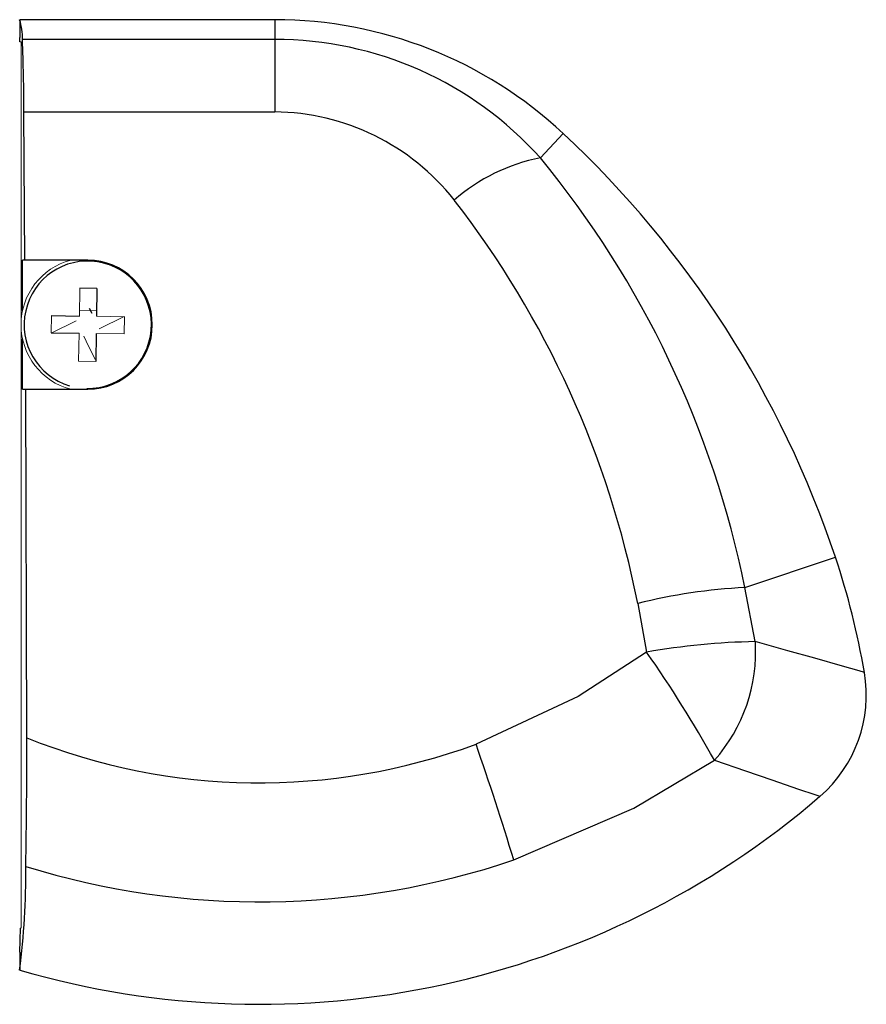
# Paper-space layout '_Vorderseite' of a CAD drawing. Header units: millimetres. Extents: x -0.1 to 38, y -4.6 to 39.6.
import ezdxf

# ---------------------------------------------------------------- set-up
doc = ezdxf.new("R2010")
doc.units = ezdxf.units.MM

psp = doc.layouts.new('_Vorderseite')

# ---------------------------------------------------------------- linework, layer by layer
at = {"color": 7, "linetype": 'Continuous', "lineweight": 25}
for p, q in [((-0.061, 39.6), (-0.061, 38.8)), ((11.4, 39.6), (-0.061, 39.6)), ((11.4, 39.6), (11.4, 35.456)), ((-0.055, 38.6), (-0.061, 38.8)), ((11.4, 38.711), (0.061, 38.711)), ((0.178, 28.8), (0.13, 35.456)), ((0.13, 35.456), (11.4, 35.456)), ((23.34, 33.396), (24.363, 34.491)), ((3, 28.8), (0.07, 28.8)), ((0.07, 26.543), (0.07, 28.8)), ((3.411, 27.532), (2.641, 27.544)), ((3.411, 27.532), (3.391, 26.279)), ((3.068, 26.639), (3.177, 26.415)), ((1.368, 26.311), (2.621, 26.291)), ((3.177, 26.415), (3.177, 26.415)), ((0.07, 23), (0.07, 25.257)), ((1.356, 25.541), (2.609, 25.521)), ((3.379, 25.509), (3.359, 24.256)), ((0.07, 23), (3, 23)), ((0.259, 7.348), (0.211, 23)), ((32.533, 14.095), (36.602, 15.457)), ((33.002, 11.668), (32.533, 14.095)), ((27.715, 13.382), (28.117, 11.195)), ((-0.061, -2.275), (-0.017, -1.2)), ((-0.017, -1.2), (0, -1.187)), ((-0.061, -2.275), (-0.061, -3.082))]:
    psp.add_line(p, q, dxfattribs=at)
at = {"color": 144, "linetype": 'Continuous', "lineweight": 18}
for p, q in [((0, 38.6), (-0.055, 38.6)), ((0, 38.6), (0, -1.187)), ((2.641, 27.544), (2.621, 26.291)), ((3.395, 26.529), (2.625, 26.541)), ((3.12, 26.533), (3.177, 26.415)), ((1.368, 26.311), (1.356, 25.541)), ((3.391, 26.279), (4.644, 26.259)), ((3.515, 25.723), (4.641, 26.272)), ((4.632, 25.489), (4.644, 26.259)), ((1.359, 25.528), (2.485, 26.077)), ((1.356, 25.541), (2.609, 25.521)), ((2.609, 25.521), (2.589, 24.268)), ((2.823, 25.385), (2.932, 25.161)), ((3.379, 25.509), (4.632, 25.489)), ((2.932, 25.161), (3.334, 24.335)), ((2.589, 24.268), (3.359, 24.256))]:
    psp.add_line(p, q, dxfattribs=at)
at = {"color": 7, "linetype": 'Continuous', "lineweight": 25, "flags": 128}
for points in [[(37.904, 10.284), (37.666, 10.352), (36.926, 10.564), (35.67, 10.92), (34.462, 11.261), (33.002, 11.668)], [(28.117, 11.195), (25.044, 9.202), (20.451, 7.063)], [(22.148, 1.866), (27.547, 4.182), (31.165, 6.339)], [(31.165, 6.339), (32.56, 5.86), (33.742, 5.456), (34.936, 5.049), (35.673, 4.798), (35.904, 4.72)]]:
    psp.add_lwpolyline(points, dxfattribs=at)
at = {"color": 7, "linetype": 'Continuous', "lineweight": 25}
for centre, radius, start, end in [((-2.549, 38.805), 2.611, 357.9379, 17.716), ((11.4, 20.6), 19, 46.9811, 90), ((-82.426, 35.345), 82.555, 0.07706, 2.33704), ((11.427, 22.704), 16.007, 41.9083, 90.0978), ((11.316, 25.082), 10.375, 38.2291, 89.5367), ((-7.02, 0.86), 46, 18.5021, 46.9811), ((24.996, 25.1), 8.46, 101.2896, 130.8238), ((-10.776, 5.308), 44.191, 11.4699, 39.4646), ((-14.557, 5.075), 43.081, 11.117, 37.8369), ((3, 25.9), 2.86, 269.0755, 253.4211), ((3, 25.9), 2.9, 270, 90), ((3.448, 4.363), 34.961, 9.7514, 18.5021), ((33.778, -10.934), 25.06, 92.8486, 104.0017), ((33.521, -19.162), 30.834, 90.9644, 100.0938), ((25.685, 11.21), 7.332, 318.3643, 3.5819), ((-17.814, -21.011), 56.097, 29.179, 35.0372), ((31.991, 9.268), 6, 310.7079, 9.7514), ((-243.567, 6.469), 243.827, 358.84939, 0.20642), ((10.724, 33.415), 28.089, 248.1245, 290.2589), ((-139.097, -47.912), 168.754, 17.15601, 19.01229), ((10.727, 33.982), 38.602, 253.771, 310.7079), ((10.729, 35.484), 35.504, 252.7681, 288.761), ((-32.479, 1.148), 32.692, 352.5645, 0.7444)]:
    psp.add_arc(centre, radius, start, end, dxfattribs=at)
at = {"color": 144, "linetype": 'Continuous', "lineweight": 18}
psp.add_arc((3, 25.9), 3, 104.8351, 255.1649, dxfattribs=at)

doc.saveas('drawing.dxf')
